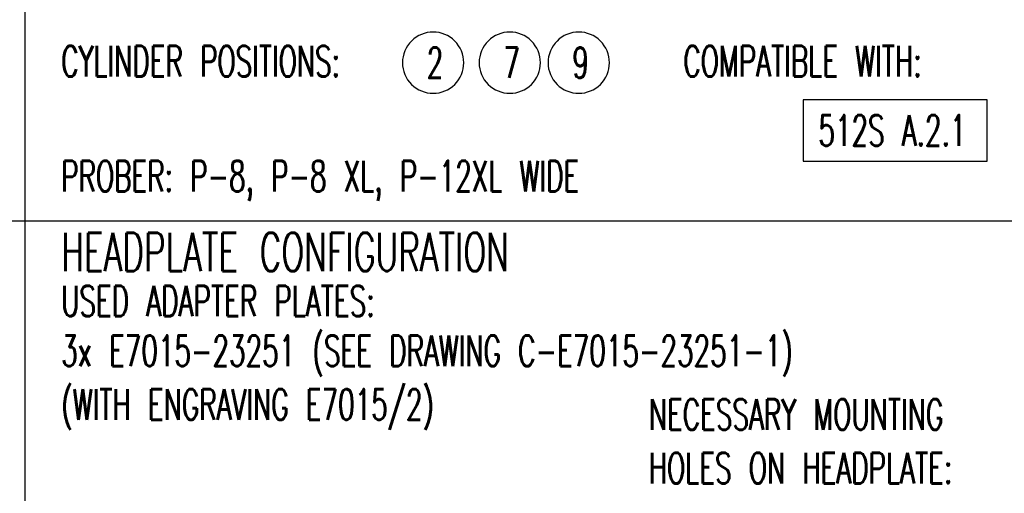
# Model space of a CAD drawing. Extents: x -1809 to 6113, y -4129 to 1471.
# Tile 70 of 197: x 593 to 1878, y -1255 to -637. Entities that reach past the tile are written whole.
import ezdxf

# ---------------------------------------------------------------- set-up
doc = ezdxf.new("R2010")
doc.units = 0
doc.layers.add('1', color=7, linetype='CONTINUOUS')
doc.styles.add('CONVERTER_1', font='txt.shx', dxfattribs={"width": 0.63})

# ---------------------------------------------------------------- blocks, each defined once
blk = doc.blocks.new('TEXT__1075', base_point=(-2000, -2800))
at = {"layer": '1', "color": 7, "linetype": 'CONTINUOUS'}
blk.add_line((600, 890), (600, -2370), dxfattribs=at)
at = {"layer": '1', "color": 1, "linetype": 'CONTINUOUS'}
for p, q in [((4500, -900), (-700, -900)), ((5800, -900), (600, -900))]:
    blk.add_line(p, q, dxfattribs=at)
at = {"layer": '1', "color": 1}
for points in [[(1133, -732.9), (1133, -732.9, 0.414214), (1173, -692.9), (1173, -692.9, 0.414214), (1133, -652.9), (1133, -652.9, 0.414214), (1093, -692.9), (1093, -692.9, 0.414214)], [(1233, -732.9), (1233, -732.9, 0.414214), (1273, -692.9), (1273, -692.9, 0.414214), (1233, -652.9), (1233, -652.9, 0.414214), (1193, -692.9), (1193, -692.9, 0.414214)], [(1323, -732.9), (1323, -732.9, 0.414214), (1363, -692.9), (1363, -692.9, 0.414214), (1323, -652.9), (1323, -652.9, 0.414214), (1283, -692.9), (1283, -692.9, 0.414214)]]:
    blk.add_lwpolyline(points, format="xyb", close=True, dxfattribs=at)
at = {"layer": '1', "color": 7}
blk.add_lwpolyline([(1615.9, -741.3), (1615.9, -821.3), (1856.1, -821.3), (1856.1, -741.3)], close=True, dxfattribs=at)
at = {"layer": '1', "color": 1, "style": 'CONVERTER_1', "width": 0.63}
for s, p in [('CYLINDER POSITIONS:', (647.6, -711)), ('2', (1124.6, -712.9)), ('7', (1224.6, -712.9)), ('9', (1314.6, -712.9)), ('COMPATIBLE WITH:', (1459.6, -711)), ('PROBER: P-8, P-8 XL, P-12XL WIDE', (647.6, -861)), ('USED ADAPTER PLATES:', (647.6, -1024)), ('3x E7015-23251 (SEE DRAWING C-E7015-23251-1)', (647.6, -1089)), ('(WITH ENGRAVING E7015/2)', (647.6, -1159)), ('NECESSARY MOUNTING', (1414.6, -1172)), ('HOLES ON HEADPLATE:', (1414.6, -1242))]:
    blk.add_text(s, height=40, dxfattribs=at).set_placement(p)
at = {"layer": '1', "color": 7, "style": 'CONVERTER_1', "width": 0.63}
for s, height, p in [('512S A.2.1', 40, (1635.9, -801.3)), ('HEADPLATE CONFIGURATION', 50, (647.6, -965))]:
    blk.add_text(s, height=height, dxfattribs=at).set_placement(p)

msp = doc.modelspace()

# ---------------------------------------------------------------- block references
at = {"layer": '1'}
msp.add_blockref('TEXT__1075', (-2000, -2800), dxfattribs=at)

doc.saveas('drawing.dxf')
